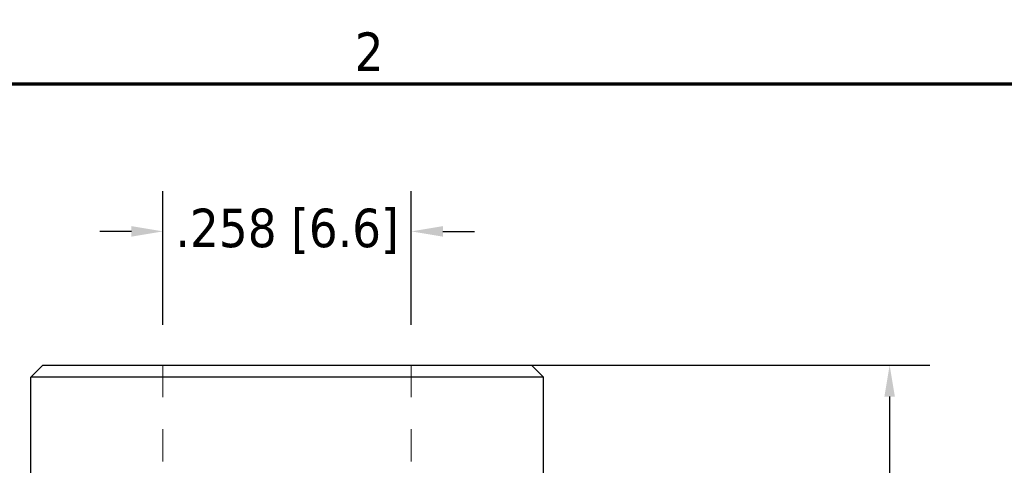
# Model space of a CAD drawing. Header units: inches. Extents: x 0.2 to 10.9, y 0.3 to 8.6.
# Tile 12 of 17: x 1.7 to 4.8, y 7.1 to 8.5. Entities that reach past the tile are written whole.
import ezdxf

# ---------------------------------------------------------------- set-up
doc = ezdxf.new("R2010")
doc.units = ezdxf.units.IN
doc.header["$MEASUREMENT"] = 0
doc.linetypes.add('DASHED', pattern=[0.2067, 0.1654, -0.0413])
for name, color, linetype, lineweight in [('Border (ANSI)', 7, 'Continuous', 70), ('Geometry', 255, 'Continuous', 25), ('Hidden', 252, 'DASHED', 18)]:
    doc.layers.add(name, color=color, linetype=linetype, lineweight=lineweight)
doc.layers.add('Dimensions', color=18, linetype='Continuous')
doc.styles.add('Note Text (ANSI)', font='tahoma.ttf')
doc.dimstyles.new('Default (ANSI)', dxfattribs={"dimtxt": 0.12, "dimasz": 0.098425, "dimexe": 0.125, "dimexo": 0.125, "dimgap": 0.031496, "dimtad": 0, "dimtih": 1, "dimtoh": 1, "dimrnd": 1e-08, "dimzin": 4, "dimdsep": 46, "dimtxsty": 'Note Text (ANSI)', "dimcen": 0.09, "dimdle": 0.393701, "dimclrd": 256, "dimclre": 256, "dimclrt": 256, "dimadec": 0, "dimazin": 1, "dimtfac": 1, "dimtofl": 0, "dimtmove": 0, "dimatfit": 3, "dimfxl": 1, "dimtolj": 1, "dimtzin": 4, "dimlwd": -1, "dimlwe": -1, "dimarcsym": 0})

# ---------------------------------------------------------------- blocks, each defined once
blk = doc.blocks.new('new block')
at = {"layer": 'Border (ANSI)', "flags": 128}
blk.add_lwpolyline([(0, 0), (0, 7.74), (10.24, 7.74), (10.24, 0), (0, 0)], dxfattribs=at)
at = {"layer": 'Border (ANSI)', "insert": (2.3336, 7.78), "char_height": 0.12, "attachment_point": 7, "style": 'Note Text (ANSI)'}
blk.add_mtext('2', dxfattribs=at)
blk = doc.blocks.new('*D17')
at = {"layer": 'Defpoints', "color": 0, "transparency": 16777216}
for p in [(2.9199, 7.8685), (2.1459, 7.4518), (2.9199, 7.4518)]:
    blk.add_point(p, dxfattribs=at)
at = {"layer": 'Dimensions', "transparency": 16777216}
for p, q in [((2.1459, 7.5768), (2.1459, 7.9935)), ((2.9199, 7.5768), (2.9199, 7.9935)), ((2.0475, 7.8685), (1.9491, 7.8685)), ((3.0183, 7.8685), (3.1168, 7.8685))]:
    blk.add_line(p, q, dxfattribs=at)
for points in [[(2.0475, 7.8849), (2.0475, 7.8521), (2.1459, 7.8685)], [(3.0183, 7.8849), (3.0183, 7.8521), (2.9199, 7.8685)]]:
    blk.add_solid(points, dxfattribs=at)
at = {"layer": 'Dimensions', "transparency": 16777216, "insert": (2.5329, 7.8685), "char_height": 0.12, "attachment_point": 5, "style": 'Note Text (ANSI)'}
blk.add_mtext('\\A1;.258 [6.6]', dxfattribs=at)
blk = doc.blocks.new('*D18')
at = {"layer": 'Defpoints', "color": 0, "transparency": 16777216}
for p in [(2.5329, 7.4518), (2.5302, 2.8008), (4.4105, 2.8008)]:
    blk.add_point(p, dxfattribs=at)
at = {"layer": 'Dimensions', "transparency": 16777216}
for p, q in [((2.6579, 7.4518), (4.5355, 7.4518)), ((4.4105, 7.3534), (4.4105, 5.2363)), ((4.4105, 2.8992), (4.4105, 5.0163)), ((2.6552, 2.8008), (4.5355, 2.8008))]:
    blk.add_line(p, q, dxfattribs=at)
for points in [[(4.3941, 7.3534), (4.4269, 7.3534), (4.4105, 7.4518)], [(4.3941, 2.8992), (4.4269, 2.8992), (4.4105, 2.8008)]]:
    blk.add_solid(points, dxfattribs=at)
at = {"layer": 'Dimensions', "transparency": 16777216, "insert": (4.4105, 5.1263), "char_height": 0.12, "attachment_point": 5, "style": 'Note Text (ANSI)'}
blk.add_mtext('\\A1;1.6 [39.4]', dxfattribs=at)

msp = doc.modelspace()

# ---------------------------------------------------------------- linework, layer by layer
at = {"layer": 'Geometry'}
for p, q in [((1.7717, 7.4518), (1.7342, 7.4143)), ((1.7717, 7.4518), (3.2942, 7.4518)), ((3.2942, 7.4518), (3.3317, 7.4143)), ((3.3317, 7.4143), (1.7342, 7.4143)), ((1.7342, 7.0841), (1.7342, 7.4143)), ((3.3317, 7.0841), (3.3317, 7.4143))]:
    msp.add_line(p, q, dxfattribs=at)
at = {"layer": 'Hidden', "ltscale": 0.199893}
for p, q in [((2.1459, 7.4518), (2.1459, 7.1368)), ((2.9199, 7.4518), (2.9199, 7.1368))]:
    msp.add_line(p, q, dxfattribs=at)

# ---------------------------------------------------------------- block references
at = {"layer": 'Dimensions'}
msp.add_blockref('new block', (0.4096, 0.5887), dxfattribs=at)

# ---------------------------------------------------------------- dimensions: what is measured, and where the dimension line sits
dim = msp.add_linear_dim(base=(2.9199, 7.8685), p1=(2.1459, 7.4518), p2=(2.9199, 7.4518), dimstyle='Default (ANSI)', override={"dimdec": 3, "dimlfac": 0.333333}, dxfattribs=at)
dim.commit()
dim.dimension.update_dxf_attribs({"geometry": '*D17', "text_midpoint": (2.5329, 7.8685)})
dim = msp.add_linear_dim(base=(4.4105, 2.8008), p1=(2.5329, 7.4518), p2=(2.5302, 2.8008), angle=90, dimstyle='Default (ANSI)', override={"dimdec": 1, "dimlfac": 0.333333}, dxfattribs=at)
dim.commit()
dim.dimension.update_dxf_attribs({"geometry": '*D18', "text_midpoint": (4.4105, 5.1263)})

doc.saveas('drawing.dxf')
